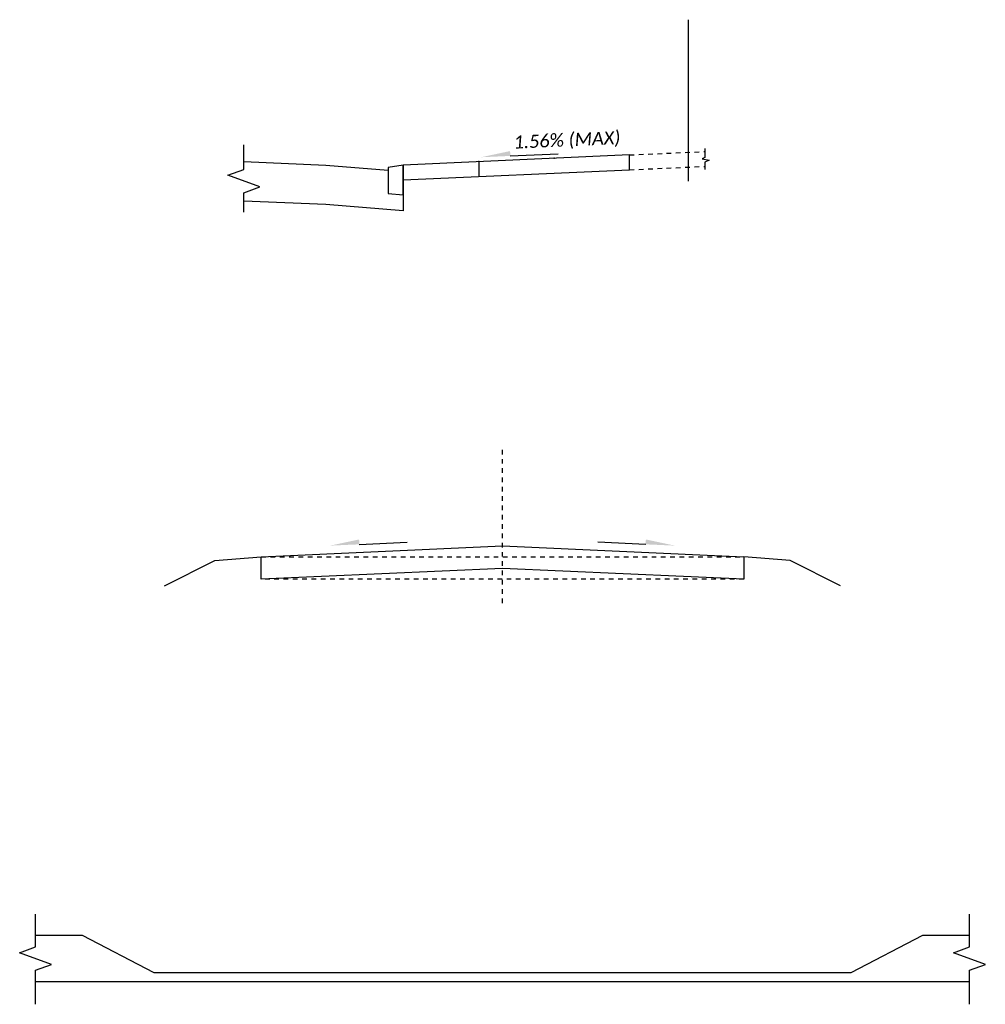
# Model space of a CAD drawing. Header units: feet. Extents: x 13.3 to 56.1, y -6.8 to 14.9.
# Tile 2 of 2: x 35.3 to 56.1, y -6.8 to 14.4. Entities that reach past the tile are written whole.
import ezdxf

# ---------------------------------------------------------------- set-up
doc = ezdxf.new("R2010")
doc.units = ezdxf.units.FT
doc.header["$MEASUREMENT"] = 0
doc.linetypes.add('OhDOT_USTN5', pattern=[0.11, 0.055, -0.055])
doc.linetypes.add('rowex', pattern=[0])
for name, color, linetype in [('PV_P_Curb', 120, 'Continuous'), ('PV_P_Drive', 230, 'Continuous'), ('PV_P_EOP', 7, 'Continuous'), ('PV_X_Driveway', 7, 'OhDOT_USTN5'), ('RW_X_Fee_RW', 6, 'rowex'), ('SH_Text', 7, 'Continuous'), ('SH_TextM', 7, 'Continuous'), ('XS_P_Finished_Grade', 3, 'Continuous')]:
    doc.layers.add(name, color=color, linetype=linetype)
doc.styles.add('Slanted-Normal', font='calibrii.ttf', dxfattribs={"height": 0.14})

msp = doc.modelspace()

# ---------------------------------------------------------------- linework, layer by layer
at = {"layer": 'PV_P_Curb'}
for p, q in [((43.536, 11.248), (43.213, 11.192)), ((43.536, 10.929), (43.536, 11.248)), ((43.213, 11.192), (43.208, 11.136)), ((43.208, 11.136), (43.208, 10.637)), ((43.536, 10.609), (43.536, 10.929)), ((43.208, 10.637), (43.536, 10.609)), ((35.624, -5.318), (36.624, -5.318)), ((36.624, -5.318), (38.17, -6.118)), ((53.17, -6.118), (54.716, -5.318)), ((54.716, -5.318), (55.716, -5.318)), ((38.17, -6.118), (53.17, -6.118)), ((55.716, -6.318), (35.624, -6.318))]:
    msp.add_line(p, q, dxfattribs=at)
at = {"layer": 'PV_P_Drive'}
for p, q in [((48.403, 11.465), (43.536, 11.248)), ((48.403, 11.146), (48.403, 11.465)), ((43.536, 11.248), (43.536, 10.929)), ((43.536, 10.929), (48.403, 11.146)), ((40.48, 2.824), (45.67, 3.055)), ((45.67, 3.055), (50.86, 2.824)), ((40.48, 2.34), (40.48, 2.824)), ((50.86, 2.824), (50.86, 2.341)), ((45.67, 2.571), (40.48, 2.34)), ((50.86, 2.34), (45.67, 2.571))]:
    msp.add_line(p, q, dxfattribs=at)
msp.add_lwpolyline([(45.158, 11.32), (45.158, 11.001)], dxfattribs=at)
for p in [(45.158, 11.32), (46.78, 11.393)]:
    msp.add_point(p, dxfattribs=at)
at = {"layer": 'PV_P_EOP'}
for p, q in [((50.025, 11.605), (50.025, 11.411)), ((50.025, 11.411), (49.964, 11.381)), ((49.964, 11.381), (50.115, 11.354)), ((50.115, 11.354), (50.025, 11.309)), ((50.025, 11.309), (50.025, 11.15))]:
    msp.add_line(p, q, dxfattribs=at)
at = {"layer": 'PV_X_Driveway'}
for p, q in [((48.403, 11.465), (50.025, 11.537)), ((48.403, 11.146), (50.025, 11.218)), ((45.67, 1.825), (45.67, 5.194)), ((40.48, 2.34), (40.48, 2.824)), ((40.48, 2.824), (50.86, 2.824)), ((50.86, 2.824), (50.86, 2.34)), ((50.86, 2.34), (40.48, 2.34))]:
    msp.add_line(p, q, dxfattribs=at)
at = {"layer": 'PV_X_Driveway', "linetype": 'Continuous'}
msp.add_lwpolyline([(40.104, 10.235), (40.104, 10.653), (40.447, 10.778), (39.76, 11.028), (40.104, 11.153), (40.104, 11.681)], dxfattribs=at)
at = {"layer": 'RW_X_Fee_RW', "ltscale": 0.8}
msp.add_line((49.67, 10.902), (49.67, 14.373), dxfattribs=at)
at = {"layer": 'SH_Text', "color": 9, "linetype": 'Continuous', "lineweight": -2, "ltscale": 0.5}
for points in [[(45.838, 11.443), (46.871, 11.489)], [(42.589, 3.09), (43.622, 3.136)], [(48.751, 3.09), (47.718, 3.136)]]:
    msp.add_lwpolyline(points, dxfattribs=at)
at = {"layer": 'SH_TextM', "linetype": 'Continuous'}
for points in [[(35.624, -6.802), (35.624, -6.068), (35.967, -5.943), (35.28, -5.693), (35.624, -5.568), (35.624, -4.862)], [(55.716, -6.802), (55.716, -6.068), (56.06, -5.943), (55.373, -5.693), (55.716, -5.568), (55.716, -4.862)]]:
    msp.add_lwpolyline(points, dxfattribs=at)
at = {"layer": 'SH_TextM', "color": 9}
for points in [[(45.838, 11.443), (45.209, 11.415), (45.834, 11.548)], [(42.589, 3.09), (41.96, 3.062), (42.585, 3.195)], [(48.751, 3.09), (49.379, 3.062), (48.755, 3.195)]]:
    msp.add_solid(points, dxfattribs=at)
at = {"layer": 'XS_P_Finished_Grade'}
for p, q in [((43.536, 11.248), (43.536, 10.261)), ((41.87, 10.4), (40.104, 10.473)), ((43.536, 10.261), (41.87, 10.4)), ((39.48, 2.744), (40.48, 2.824)), ((51.86, 2.744), (50.86, 2.824)), ((38.394, 2.194), (39.48, 2.744)), ((52.946, 2.194), (51.86, 2.744))]:
    msp.add_line(p, q, dxfattribs=at)
msp.add_lwpolyline([(40.104, 11.321), (41.87, 11.248), (43.208, 11.136)], dxfattribs=at)

# ---------------------------------------------------------------- texts
at = {"insert": (45.901, 11.878), "char_height": 0.28, "width": 2.36948, "attachment_point": 1, "rotation": 2.5527, "style": 'Slanted-Normal'}
msp.add_mtext('1.56% (MAX)', dxfattribs=at)

doc.saveas('drawing.dxf')
